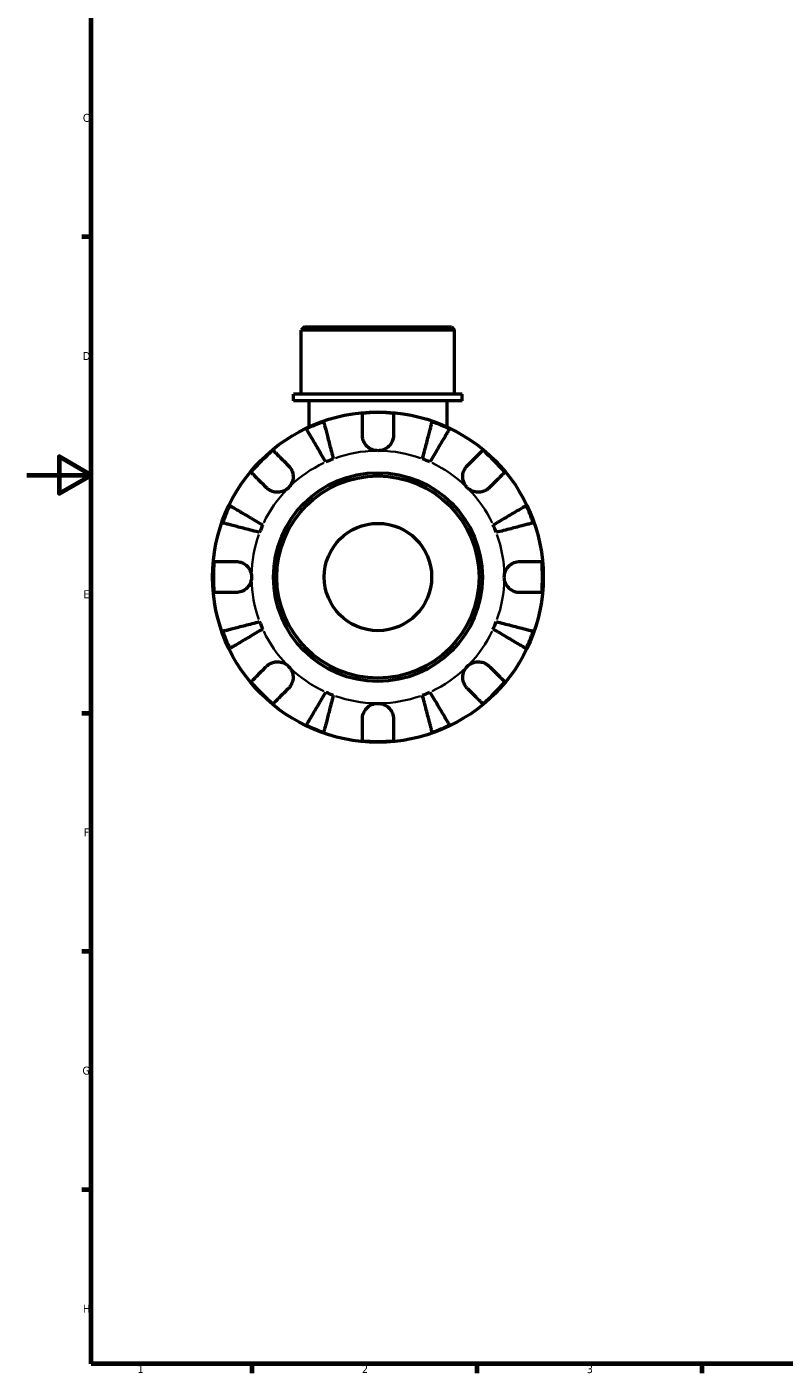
# Model space of a CAD drawing. Header units: millimetres. Extents: x 0 to 902, y 0 to 878.
# Tile 1 of 6: x 0 to 236, y 17 to 437. Entities that reach past the tile are written whole.
import ezdxf

# ---------------------------------------------------------------- set-up
doc = ezdxf.new("R2010")
doc.units = ezdxf.units.MM
for name, color, linetype, lineweight in [('Border (ISO)', 7, 'Continuous', 70), ('Visible (ISO)', 7, 'Continuous', 50), ('Visible Narrow (ISO)', 7, 'Continuous', 35)]:
    doc.layers.add(name, color=color, linetype=linetype, lineweight=lineweight)
doc.styles.add('Note Text (ISO)', font='tahoma.ttf')

# ---------------------------------------------------------------- blocks, each defined once
blk = doc.blocks.new('Borders Default Border')
at = {"layer": 'Border (ISO)'}
for p, q in [((20, 371.25), (17.1, 371.25)), ((20, 222.75), (17.1, 222.75)), ((20, 148.5), (17.1, 148.5)), ((20, 74.25), (17.1, 74.25)), ((70.08, 20), (70.08, 17.1)), ((140.17, 20), (140.17, 17.1)), ((210.25, 20), (210.25, 17.1))]:
    blk.add_line(p, q, dxfattribs=at)
at = {"layer": 'Border (ISO)', "flags": 128}
for points in [[(20, 20), (20, 574), (821, 574), (821, 20), (20, 20)], [(0, 297), (20, 297), (10, 302.77), (10, 291.23), (20, 297)]]:
    blk.add_lwpolyline(points, dxfattribs=at)
at = {"layer": 'Border (ISO)', "color": 232, "true_color": 0xca0064, "char_height": 2.5, "attachment_point": 7, "style": 'Note Text (ISO)'}
for s, insert in [('C', (17.43, 407.08)), ('D', (17.43, 332.88)), ('E', (17.64, 258.63)), ('F', (17.7, 184.38)), ('G', (17.31, 110.08)), ('H', (17.44, 35.88)), ('1', (34.48, 17.1)), ('2', (104.37, 17.1)), ('3', (174.43, 17.05))]:
    blk.add_mtext(s, dxfattribs=dict(at, insert=insert))

msp = doc.modelspace()

# ---------------------------------------------------------------- linework, layer by layer
at = {"layer": 'Visible (ISO)'}
for p, q in [((86.459, 343.241), (85.429, 342.211)), ((133.232, 342.211), (85.429, 342.211)), ((85.429, 322.241), (85.429, 342.211)), ((86.459, 343.241), (132.202, 343.241)), ((132.202, 343.241), (133.232, 342.211)), ((133.232, 322.241), (133.232, 342.211)), ((135.622, 322.241), (83.039, 322.241)), ((83.039, 320.141), (83.039, 322.241)), ((135.622, 320.141), (83.039, 320.141)), ((87.819, 320.141), (87.819, 312.034)), ((130.842, 320.141), (130.842, 312.034)), ((135.622, 320.141), (135.622, 322.241))]:
    msp.add_line(p, q, dxfattribs=at)
for radius in [51.5, 32.53, 31.5, 16.731]:
    msp.add_circle((109.331, 265.241), radius, dxfattribs=at)
for radius, start, end in [(51.255, 84.57027, 95.42973), (51.255, 109.23324, 115.76676), (51.255, 64.23324, 70.76676), (51.255, 129.57027, 140.42973), (51.255, 39.57027, 50.42973), (39.375, 110.66622, 114.33378), (39.375, 65.66622, 69.33378), (51.255, 154.23324, 160.76676), (51.255, 19.23324, 25.76676), (39.375, 155.66622, 159.33378), (39.375, 20.66622, 24.33378), (51.255, 174.57027, 185.42973), (51.255, 354.57027, 5.42973), (51.255, 199.23324, 205.76676), (39.375, 200.66622, 204.33378), (39.375, 335.66622, 339.33378), (51.255, 334.23324, 340.76676), (51.255, 219.57027, 230.42973), (51.255, 309.57027, 320.42973), (39.375, 245.66622, 249.33378), (39.375, 290.66622, 294.33378), (51.255, 244.23324, 250.76676), (51.255, 289.23324, 295.76676), (51.255, 264.57027, 275.42973)]:
    msp.add_arc((109.331, 265.241), radius, start, end, dxfattribs=at)
for points, knots in [([(104.481, 309.466), (104.481, 310.016), (104.481, 310.576), (104.481, 311.788), (104.481, 312.422), (104.481, 313.484), (104.481, 314.011), (104.481, 314.92), (104.481, 315.302), (104.481, 315.868), (104.481, 316.107), (104.481, 316.266)], [5.9143146, 5.9143146, 5.9143146, 5.9143146, 6.0897305, 6.0897305, 6.3151304, 6.3151304, 6.5397196, 6.5397196, 6.7643088, 6.7643088, 6.9824261, 6.9824261, 6.9824261, 6.9824261]), ([(114.181, 316.266), (114.181, 316.107), (114.181, 315.868), (114.181, 315.302), (114.181, 314.92), (114.181, 314.011), (114.181, 313.484), (114.181, 312.422), (114.181, 311.788), (114.181, 310.576), (114.181, 310.016), (114.181, 309.466)], [0.2300371, 0.2300371, 0.2300371, 0.2300371, 0.4481544, 0.4481544, 0.6727436, 0.6727436, 0.8973328, 0.8973328, 1.1227327, 1.1227327, 1.2981486, 1.2981486, 1.2981486, 1.2981486]), ([(93.106, 301.118), (92.724, 301.767), (92.306, 302.476), (91.488, 303.865), (91.088, 304.545), (90.382, 305.742), (90.012, 306.371), (89.321, 307.544), (89, 308.089), (88.461, 309.004), (88.194, 309.457), (87.733, 310.24), (87.539, 310.569), (87.252, 311.057), (87.131, 311.263), (87.05, 311.4)], [5.4054322, 5.4054322, 5.4054322, 5.4054322, 5.6314379, 5.6314379, 5.8574437, 5.8574437, 6.0826169, 6.0826169, 6.3077901, 6.3077901, 6.5323479, 6.5323479, 6.7569058, 6.7569058, 6.9752088, 6.9752088, 6.9752088, 6.9752088]), ([(92.447, 313.636), (92.486, 313.481), (92.546, 313.25), (92.688, 312.702), (92.784, 312.332), (93.011, 311.453), (93.143, 310.943), (93.409, 309.916), (93.567, 309.303), (93.908, 307.984), (94.091, 307.278), (94.439, 305.933), (94.636, 305.169), (95.04, 303.609), (95.246, 302.812), (95.434, 302.083)], [0.2300349, 0.2300349, 0.2300349, 0.2300349, 0.4483378, 0.4483378, 0.6728957, 0.6728957, 0.8974535, 0.8974535, 1.1226267, 1.1226267, 1.3478, 1.3478, 1.5738057, 1.5738057, 1.7998115, 1.7998115, 1.7998115, 1.7998115]), ([(123.227, 302.083), (123.416, 302.812), (123.622, 303.609), (124.025, 305.169), (124.223, 305.933), (124.571, 307.278), (124.753, 307.984), (125.094, 309.303), (125.253, 309.916), (125.519, 310.943), (125.65, 311.453), (125.878, 312.332), (125.973, 312.702), (126.115, 313.25), (126.175, 313.481), (126.215, 313.636)], [5.4054322, 5.4054322, 5.4054322, 5.4054322, 5.6314379, 5.6314379, 5.8574437, 5.8574437, 6.0826169, 6.0826169, 6.3077901, 6.3077901, 6.5323479, 6.5323479, 6.7569058, 6.7569058, 6.9752088, 6.9752088, 6.9752088, 6.9752088]), ([(131.612, 311.4), (131.531, 311.263), (131.409, 311.057), (131.122, 310.569), (130.928, 310.24), (130.467, 309.457), (130.2, 309.004), (129.662, 308.089), (129.341, 307.544), (128.649, 306.371), (128.279, 305.742), (127.574, 304.545), (127.173, 303.865), (126.355, 302.476), (125.938, 301.767), (125.555, 301.118)], [0.2300349, 0.2300349, 0.2300349, 0.2300349, 0.4483378, 0.4483378, 0.6728957, 0.6728957, 0.8974535, 0.8974535, 1.1226267, 1.1226267, 1.3478, 1.3478, 1.5738057, 1.5738057, 1.7998115, 1.7998115, 1.7998115, 1.7998115]), ([(109.331, 304.616), (109.004, 304.616), (108.678, 304.649), (107.789, 304.831), (107.247, 305.049), (106.235, 305.682), (105.785, 306.102), (105.152, 306.962), (104.937, 307.365), (104.628, 308.201), (104.535, 308.626), (104.487, 309.189), (104.481, 309.328), (104.481, 309.466)], [0, 0, 0, 0, 0.09797519, 0.09797519, 0.27234032, 0.27234032, 0.45782079, 0.45782079, 0.59888645, 0.59888645, 0.73860368, 0.73860368, 0.7849978, 0.7849978, 0.7849978, 0.7849978]), ([(114.181, 309.466), (114.181, 309.127), (114.145, 308.782), (113.981, 308.025), (113.836, 307.62), (113.404, 306.786), (113.103, 306.375), (112.297, 305.579), (111.774, 305.231), (110.607, 304.743), (109.972, 304.616), (109.331, 304.616)], [-0.77518695, -0.77518695, -0.77518695, -0.77518695, -0.66453204, -0.66453204, -0.53185988, -0.53185988, -0.37866191, -0.37866191, -0.19227293, -0.19227293, 0, 0, 0, 0]), ([(76.68, 304.751), (76.793, 304.638), (76.962, 304.469), (77.362, 304.069), (77.632, 303.799), (78.275, 303.156), (78.647, 302.784), (79.398, 302.032), (79.846, 301.585), (80.704, 300.727), (81.1, 300.331), (81.488, 299.943)], [0.2300371, 0.2300371, 0.2300371, 0.2300371, 0.4481544, 0.4481544, 0.6727436, 0.6727436, 0.8973328, 0.8973328, 1.1227327, 1.1227327, 1.2981486, 1.2981486, 1.2981486, 1.2981486]), ([(137.173, 299.943), (137.562, 300.331), (137.958, 300.727), (138.815, 301.585), (139.263, 302.032), (140.014, 302.784), (140.387, 303.156), (141.029, 303.799), (141.299, 304.069), (141.699, 304.469), (141.869, 304.638), (141.981, 304.751)], [5.9143146, 5.9143146, 5.9143146, 5.9143146, 6.0897305, 6.0897305, 6.3151304, 6.3151304, 6.5397196, 6.5397196, 6.7643088, 6.7643088, 6.9824261, 6.9824261, 6.9824261, 6.9824261]), ([(81.488, 299.943), (81.57, 299.861), (81.65, 299.775), (81.929, 299.452), (82.112, 299.196), (82.44, 298.621), (82.581, 298.302), (82.838, 297.481), (82.915, 296.973), (82.901, 295.845), (82.778, 295.238), (82.301, 294.076), (81.942, 293.537), (81.488, 293.084)], [-0.78090098, -0.78090098, -0.78090098, -0.78090098, -0.74249641, -0.74249641, -0.64168011, -0.64168011, -0.53308797, -0.53308797, -0.37727943, -0.37727943, -0.19250343, -0.19250343, 0, 0, 0, 0]), ([(137.173, 293.084), (136.905, 293.352), (136.669, 293.65), (136.258, 294.319), (136.09, 294.689), (135.813, 295.582), (135.741, 296.108), (135.767, 297.138), (135.857, 297.631), (136.131, 298.421), (136.275, 298.728), (136.613, 299.29), (136.803, 299.544), (137.065, 299.832), (137.118, 299.888), (137.173, 299.943)], [0, 0, 0, 0, 0.11375655, 0.11375655, 0.23538098, 0.23538098, 0.39430899, 0.39430899, 0.54630686, 0.54630686, 0.65204055, 0.65204055, 0.75381821, 0.75381821, 0.77933795, 0.77933795, 0.77933795, 0.77933795]), ([(74.629, 293.084), (74.241, 293.472), (73.845, 293.868), (72.987, 294.726), (72.54, 295.174), (71.788, 295.925), (71.416, 296.297), (70.773, 296.94), (70.503, 297.21), (70.103, 297.61), (69.934, 297.779), (69.821, 297.892)], [5.9143146, 5.9143146, 5.9143146, 5.9143146, 6.0897305, 6.0897305, 6.3151304, 6.3151304, 6.5397196, 6.5397196, 6.7643088, 6.7643088, 6.9824261, 6.9824261, 6.9824261, 6.9824261]), ([(148.84, 297.892), (148.728, 297.779), (148.558, 297.61), (148.158, 297.21), (147.888, 296.94), (147.245, 296.297), (146.873, 295.925), (146.122, 295.174), (145.674, 294.726), (144.816, 293.868), (144.421, 293.472), (144.032, 293.084)], [0.2300371, 0.2300371, 0.2300371, 0.2300371, 0.4481544, 0.4481544, 0.6727436, 0.6727436, 0.8973328, 0.8973328, 1.1227327, 1.1227327, 1.2981486, 1.2981486, 1.2981486, 1.2981486]), ([(81.488, 293.084), (81.22, 292.815), (80.922, 292.58), (80.253, 292.169), (79.883, 292.001), (78.99, 291.724), (78.464, 291.651), (77.434, 291.677), (76.941, 291.768), (76.151, 292.041), (75.844, 292.186), (75.282, 292.524), (75.028, 292.714), (74.74, 292.975), (74.684, 293.029), (74.629, 293.084)], [0, 0, 0, 0, 0.11375655, 0.11375655, 0.23538098, 0.23538098, 0.39430899, 0.39430899, 0.54630686, 0.54630686, 0.65204055, 0.65204055, 0.75381821, 0.75381821, 0.77933795, 0.77933795, 0.77933795, 0.77933795]), ([(144.032, 293.084), (143.95, 293.002), (143.864, 292.922), (143.542, 292.643), (143.286, 292.46), (142.71, 292.132), (142.391, 291.991), (141.571, 291.734), (141.062, 291.657), (139.934, 291.671), (139.327, 291.794), (138.166, 292.271), (137.627, 292.63), (137.173, 293.084)], [-0.78090098, -0.78090098, -0.78090098, -0.78090098, -0.74249641, -0.74249641, -0.64168011, -0.64168011, -0.53308797, -0.53308797, -0.37727943, -0.37727943, -0.19250343, -0.19250343, 0, 0, 0, 0]), ([(63.172, 287.522), (63.309, 287.441), (63.515, 287.32), (64.003, 287.033), (64.332, 286.839), (65.114, 286.378), (65.568, 286.111), (66.483, 285.572), (67.028, 285.251), (68.201, 284.56), (68.83, 284.19), (70.027, 283.484), (70.707, 283.084), (72.096, 282.266), (72.805, 281.848), (73.454, 281.466)], [0.2300349, 0.2300349, 0.2300349, 0.2300349, 0.4483378, 0.4483378, 0.6728957, 0.6728957, 0.8974535, 0.8974535, 1.1226267, 1.1226267, 1.3478, 1.3478, 1.5738057, 1.5738057, 1.7998115, 1.7998115, 1.7998115, 1.7998115]), ([(145.208, 281.466), (145.857, 281.848), (146.566, 282.266), (147.954, 283.084), (148.634, 283.484), (149.832, 284.19), (150.46, 284.56), (151.634, 285.251), (152.179, 285.572), (153.093, 286.111), (153.547, 286.378), (154.33, 286.839), (154.658, 287.033), (155.146, 287.32), (155.352, 287.441), (155.49, 287.522)], [5.4054322, 5.4054322, 5.4054322, 5.4054322, 5.6314379, 5.6314379, 5.8574437, 5.8574437, 6.0826169, 6.0826169, 6.3077901, 6.3077901, 6.5323479, 6.5323479, 6.7569058, 6.7569058, 6.9752088, 6.9752088, 6.9752088, 6.9752088]), ([(72.489, 279.138), (71.76, 279.326), (70.963, 279.532), (69.403, 279.936), (68.639, 280.133), (67.294, 280.481), (66.588, 280.664), (65.269, 281.005), (64.656, 281.163), (63.629, 281.429), (63.119, 281.561), (62.24, 281.788), (61.87, 281.884), (61.322, 282.026), (61.091, 282.086), (60.936, 282.125)], [5.4054322, 5.4054322, 5.4054322, 5.4054322, 5.6314379, 5.6314379, 5.8574437, 5.8574437, 6.0826169, 6.0826169, 6.3077901, 6.3077901, 6.5323479, 6.5323479, 6.7569058, 6.7569058, 6.9752088, 6.9752088, 6.9752088, 6.9752088]), ([(157.725, 282.125), (157.571, 282.086), (157.339, 282.026), (156.791, 281.884), (156.422, 281.788), (155.542, 281.561), (155.032, 281.429), (154.005, 281.163), (153.393, 281.005), (152.074, 280.664), (151.368, 280.481), (150.022, 280.133), (149.258, 279.936), (147.698, 279.532), (146.901, 279.326), (146.172, 279.138)], [0.2300349, 0.2300349, 0.2300349, 0.2300349, 0.4483378, 0.4483378, 0.6728957, 0.6728957, 0.8974535, 0.8974535, 1.1226267, 1.1226267, 1.3478, 1.3478, 1.5738057, 1.5738057, 1.7998115, 1.7998115, 1.7998115, 1.7998115]), ([(58.306, 270.091), (58.465, 270.091), (58.704, 270.091), (59.27, 270.091), (59.652, 270.091), (60.561, 270.091), (61.088, 270.091), (62.15, 270.091), (62.784, 270.091), (63.996, 270.091), (64.556, 270.091), (65.106, 270.091)], [0.2300371, 0.2300371, 0.2300371, 0.2300371, 0.4481544, 0.4481544, 0.6727436, 0.6727436, 0.8973328, 0.8973328, 1.1227327, 1.1227327, 1.2981486, 1.2981486, 1.2981486, 1.2981486]), ([(65.106, 270.091), (65.258, 270.091), (65.411, 270.084), (65.844, 270.043), (66.124, 269.992), (66.717, 269.827), (67.027, 269.707), (67.787, 269.316), (68.212, 269.004), (69.006, 268.188), (69.346, 267.673), (69.829, 266.517), (69.956, 265.882), (69.956, 265.241)], [-0.77507703, -0.77507703, -0.77507703, -0.77507703, -0.72560399, -0.72560399, -0.63594265, -0.63594265, -0.53365641, -0.53365641, -0.3753162, -0.3753162, -0.19216783, -0.19216783, 0, 0, 0, 0]), ([(148.706, 265.241), (148.706, 265.677), (148.764, 266.11), (149.007, 266.992), (149.202, 267.432), (149.791, 268.361), (150.219, 268.814), (151.056, 269.418), (151.42, 269.615), (152.08, 269.871), (152.365, 269.952), (152.946, 270.062), (153.239, 270.09), (153.537, 270.091), (153.546, 270.091), (153.556, 270.091)], [-3.37535926, -3.37535926, -3.37535926, -3.37535926, -3.24472064, -3.24472064, -3.10081281, -3.10081281, -2.91318515, -2.91318515, -2.78540812, -2.78540812, -2.69094331, -2.69094331, -2.59427293, -2.59427293, -2.59108226, -2.59108226, -2.59108226, -2.59108226]), ([(153.556, 270.091), (154.106, 270.091), (154.665, 270.091), (155.878, 270.091), (156.511, 270.091), (157.573, 270.091), (158.1, 270.091), (159.009, 270.091), (159.391, 270.091), (159.957, 270.091), (160.197, 270.091), (160.356, 270.091)], [5.9143146, 5.9143146, 5.9143146, 5.9143146, 6.0897305, 6.0897305, 6.3151304, 6.3151304, 6.5397196, 6.5397196, 6.7643088, 6.7643088, 6.9824261, 6.9824261, 6.9824261, 6.9824261]), ([(69.956, 265.241), (69.956, 264.806), (69.897, 264.372), (69.654, 263.49), (69.459, 263.051), (68.871, 262.121), (68.442, 261.668), (67.605, 261.064), (67.241, 260.868), (66.582, 260.612), (66.296, 260.531), (65.716, 260.421), (65.423, 260.393), (65.125, 260.391), (65.115, 260.391), (65.106, 260.391)], [-3.37535926, -3.37535926, -3.37535926, -3.37535926, -3.24472064, -3.24472064, -3.10081281, -3.10081281, -2.91318515, -2.91318515, -2.78540812, -2.78540812, -2.69094331, -2.69094331, -2.59427293, -2.59427293, -2.59108226, -2.59108226, -2.59108226, -2.59108226]), ([(153.556, 260.391), (153.404, 260.391), (153.25, 260.398), (152.817, 260.44), (152.538, 260.491), (151.944, 260.655), (151.634, 260.775), (150.874, 261.167), (150.45, 261.479), (149.655, 262.295), (149.315, 262.809), (148.833, 263.966), (148.706, 264.601), (148.706, 265.241)], [-0.77507703, -0.77507703, -0.77507703, -0.77507703, -0.72560399, -0.72560399, -0.63594265, -0.63594265, -0.53365641, -0.53365641, -0.3753162, -0.3753162, -0.19216783, -0.19216783, 0, 0, 0, 0]), ([(65.106, 260.391), (64.556, 260.391), (63.996, 260.391), (62.784, 260.391), (62.15, 260.391), (61.088, 260.391), (60.561, 260.391), (59.652, 260.391), (59.27, 260.391), (58.704, 260.391), (58.465, 260.391), (58.306, 260.391)], [5.9143146, 5.9143146, 5.9143146, 5.9143146, 6.0897305, 6.0897305, 6.3151304, 6.3151304, 6.5397196, 6.5397196, 6.7643088, 6.7643088, 6.9824261, 6.9824261, 6.9824261, 6.9824261]), ([(160.356, 260.391), (160.197, 260.391), (159.957, 260.391), (159.391, 260.391), (159.009, 260.391), (158.1, 260.391), (157.573, 260.391), (156.511, 260.391), (155.878, 260.391), (154.665, 260.391), (154.106, 260.391), (153.556, 260.391)], [0.2300371, 0.2300371, 0.2300371, 0.2300371, 0.4481544, 0.4481544, 0.6727436, 0.6727436, 0.8973328, 0.8973328, 1.1227327, 1.1227327, 1.2981486, 1.2981486, 1.2981486, 1.2981486]), ([(60.936, 248.357), (61.091, 248.397), (61.322, 248.457), (61.87, 248.599), (62.24, 248.694), (63.119, 248.922), (63.629, 249.053), (64.656, 249.319), (65.269, 249.478), (66.588, 249.819), (67.294, 250.001), (68.639, 250.349), (69.403, 250.547), (70.963, 250.95), (71.76, 251.156), (72.489, 251.345)], [0.2300349, 0.2300349, 0.2300349, 0.2300349, 0.4483378, 0.4483378, 0.6728957, 0.6728957, 0.8974535, 0.8974535, 1.1226267, 1.1226267, 1.3478, 1.3478, 1.5738057, 1.5738057, 1.7998115, 1.7998115, 1.7998115, 1.7998115]), ([(73.454, 249.017), (72.805, 248.634), (72.096, 248.217), (70.707, 247.399), (70.027, 246.998), (68.83, 246.293), (68.201, 245.923), (67.028, 245.231), (66.483, 244.91), (65.568, 244.372), (65.114, 244.105), (64.332, 243.644), (64.003, 243.45), (63.515, 243.163), (63.309, 243.041), (63.172, 242.96)], [5.4054322, 5.4054322, 5.4054322, 5.4054322, 5.6314379, 5.6314379, 5.8574437, 5.8574437, 6.0826169, 6.0826169, 6.3077901, 6.3077901, 6.5323479, 6.5323479, 6.7569058, 6.7569058, 6.9752088, 6.9752088, 6.9752088, 6.9752088]), ([(155.49, 242.96), (155.352, 243.041), (155.146, 243.163), (154.658, 243.45), (154.33, 243.644), (153.547, 244.105), (153.093, 244.372), (152.179, 244.91), (151.634, 245.231), (150.46, 245.923), (149.832, 246.293), (148.634, 246.998), (147.954, 247.399), (146.566, 248.217), (145.857, 248.634), (145.208, 249.017)], [0.2300349, 0.2300349, 0.2300349, 0.2300349, 0.4483378, 0.4483378, 0.6728957, 0.6728957, 0.8974535, 0.8974535, 1.1226267, 1.1226267, 1.3478, 1.3478, 1.5738057, 1.5738057, 1.7998115, 1.7998115, 1.7998115, 1.7998115]), ([(146.172, 251.345), (146.901, 251.156), (147.698, 250.95), (149.258, 250.547), (150.022, 250.349), (151.368, 250.001), (152.074, 249.819), (153.393, 249.478), (154.005, 249.319), (155.032, 249.053), (155.542, 248.922), (156.422, 248.694), (156.791, 248.599), (157.339, 248.457), (157.571, 248.397), (157.725, 248.357)], [5.4054322, 5.4054322, 5.4054322, 5.4054322, 5.6314379, 5.6314379, 5.8574437, 5.8574437, 6.0826169, 6.0826169, 6.3077901, 6.3077901, 6.5323479, 6.5323479, 6.7569058, 6.7569058, 6.9752088, 6.9752088, 6.9752088, 6.9752088]), ([(69.821, 232.591), (69.934, 232.703), (70.103, 232.873), (70.503, 233.273), (70.773, 233.543), (71.416, 234.185), (71.788, 234.558), (72.54, 235.309), (72.987, 235.757), (73.845, 236.614), (74.241, 237.01), (74.629, 237.399)], [0.2300371, 0.2300371, 0.2300371, 0.2300371, 0.4481544, 0.4481544, 0.6727436, 0.6727436, 0.8973328, 0.8973328, 1.1227327, 1.1227327, 1.2981486, 1.2981486, 1.2981486, 1.2981486]), ([(74.629, 237.399), (74.711, 237.481), (74.797, 237.561), (75.12, 237.84), (75.376, 238.022), (75.951, 238.351), (76.27, 238.492), (77.091, 238.749), (77.599, 238.825), (78.727, 238.812), (79.334, 238.689), (80.496, 238.212), (81.035, 237.853), (81.488, 237.399)], [-0.78090098, -0.78090098, -0.78090098, -0.78090098, -0.74249641, -0.74249641, -0.64168011, -0.64168011, -0.53308797, -0.53308797, -0.37727943, -0.37727943, -0.19250343, -0.19250343, 0, 0, 0, 0]), ([(81.488, 237.399), (81.757, 237.131), (81.992, 236.832), (82.403, 236.164), (82.571, 235.793), (82.848, 234.901), (82.921, 234.374), (82.895, 233.344), (82.804, 232.852), (82.531, 232.061), (82.386, 231.754), (82.048, 231.192), (81.858, 230.939), (81.597, 230.651), (81.543, 230.595), (81.488, 230.54)], [0, 0, 0, 0, 0.11375655, 0.11375655, 0.23538098, 0.23538098, 0.39430899, 0.39430899, 0.54630686, 0.54630686, 0.65204055, 0.65204055, 0.75381821, 0.75381821, 0.77933795, 0.77933795, 0.77933795, 0.77933795]), ([(137.173, 230.54), (137.091, 230.622), (137.011, 230.708), (136.732, 231.03), (136.55, 231.286), (136.221, 231.862), (136.08, 232.181), (135.823, 233.001), (135.747, 233.51), (135.76, 234.638), (135.883, 235.245), (136.36, 236.406), (136.719, 236.945), (137.173, 237.399)], [-0.78090098, -0.78090098, -0.78090098, -0.78090098, -0.74249641, -0.74249641, -0.64168011, -0.64168011, -0.53308797, -0.53308797, -0.37727943, -0.37727943, -0.19250343, -0.19250343, 0, 0, 0, 0]), ([(137.173, 237.399), (137.441, 237.667), (137.74, 237.903), (138.408, 238.314), (138.779, 238.482), (139.671, 238.759), (140.198, 238.831), (141.228, 238.805), (141.72, 238.715), (142.511, 238.441), (142.818, 238.297), (143.38, 237.959), (143.633, 237.769), (143.921, 237.507), (143.977, 237.454), (144.032, 237.399)], [0, 0, 0, 0, 0.11375655, 0.11375655, 0.23538098, 0.23538098, 0.39430899, 0.39430899, 0.54630686, 0.54630686, 0.65204055, 0.65204055, 0.75381821, 0.75381821, 0.77933795, 0.77933795, 0.77933795, 0.77933795]), ([(144.032, 237.399), (144.421, 237.01), (144.816, 236.614), (145.674, 235.757), (146.122, 235.309), (146.873, 234.558), (147.245, 234.185), (147.888, 233.543), (148.158, 233.273), (148.558, 232.873), (148.728, 232.703), (148.84, 232.591)], [5.9143146, 5.9143146, 5.9143146, 5.9143146, 6.0897305, 6.0897305, 6.3151304, 6.3151304, 6.5397196, 6.5397196, 6.7643088, 6.7643088, 6.9824261, 6.9824261, 6.9824261, 6.9824261]), ([(81.488, 230.54), (81.1, 230.151), (80.704, 229.756), (79.846, 228.898), (79.398, 228.45), (78.647, 227.699), (78.275, 227.327), (77.632, 226.684), (77.362, 226.414), (76.962, 226.014), (76.793, 225.844), (76.68, 225.732)], [5.9143146, 5.9143146, 5.9143146, 5.9143146, 6.0897305, 6.0897305, 6.3151304, 6.3151304, 6.5397196, 6.5397196, 6.7643088, 6.7643088, 6.9824261, 6.9824261, 6.9824261, 6.9824261]), ([(87.05, 219.082), (87.131, 219.22), (87.252, 219.426), (87.539, 219.914), (87.733, 220.242), (88.194, 221.025), (88.461, 221.479), (89, 222.393), (89.321, 222.938), (90.012, 224.112), (90.382, 224.74), (91.088, 225.938), (91.488, 226.618), (92.306, 228.006), (92.724, 228.715), (93.106, 229.364)], [0.2300349, 0.2300349, 0.2300349, 0.2300349, 0.4483378, 0.4483378, 0.6728957, 0.6728957, 0.8974535, 0.8974535, 1.1226267, 1.1226267, 1.3478, 1.3478, 1.5738057, 1.5738057, 1.7998115, 1.7998115, 1.7998115, 1.7998115]), ([(95.434, 228.4), (95.246, 227.671), (95.04, 226.874), (94.636, 225.314), (94.439, 224.55), (94.091, 223.204), (93.908, 222.498), (93.567, 221.179), (93.409, 220.567), (93.143, 219.54), (93.011, 219.03), (92.784, 218.15), (92.688, 217.781), (92.546, 217.233), (92.486, 217.001), (92.447, 216.847)], [5.4054322, 5.4054322, 5.4054322, 5.4054322, 5.6314379, 5.6314379, 5.8574437, 5.8574437, 6.0826169, 6.0826169, 6.3077901, 6.3077901, 6.5323479, 6.5323479, 6.7569058, 6.7569058, 6.9752088, 6.9752088, 6.9752088, 6.9752088]), ([(126.215, 216.847), (126.175, 217.001), (126.115, 217.233), (125.973, 217.781), (125.878, 218.15), (125.65, 219.03), (125.519, 219.54), (125.253, 220.567), (125.094, 221.179), (124.753, 222.498), (124.571, 223.204), (124.223, 224.55), (124.025, 225.314), (123.622, 226.874), (123.416, 227.671), (123.227, 228.4)], [0.2300349, 0.2300349, 0.2300349, 0.2300349, 0.4483378, 0.4483378, 0.6728957, 0.6728957, 0.8974535, 0.8974535, 1.1226267, 1.1226267, 1.3478, 1.3478, 1.5738057, 1.5738057, 1.7998115, 1.7998115, 1.7998115, 1.7998115]), ([(125.555, 229.364), (125.938, 228.715), (126.355, 228.006), (127.173, 226.618), (127.574, 225.938), (128.279, 224.74), (128.649, 224.112), (129.341, 222.938), (129.662, 222.393), (130.2, 221.479), (130.467, 221.025), (130.928, 220.242), (131.122, 219.914), (131.409, 219.426), (131.531, 219.22), (131.612, 219.082)], [5.4054322, 5.4054322, 5.4054322, 5.4054322, 5.6314379, 5.6314379, 5.8574437, 5.8574437, 6.0826169, 6.0826169, 6.3077901, 6.3077901, 6.5323479, 6.5323479, 6.7569058, 6.7569058, 6.9752088, 6.9752088, 6.9752088, 6.9752088]), ([(141.981, 225.732), (141.869, 225.844), (141.699, 226.014), (141.299, 226.414), (141.029, 226.684), (140.387, 227.327), (140.014, 227.699), (139.263, 228.45), (138.815, 228.898), (137.958, 229.756), (137.562, 230.151), (137.173, 230.54)], [0.2300371, 0.2300371, 0.2300371, 0.2300371, 0.4481544, 0.4481544, 0.6727436, 0.6727436, 0.8973328, 0.8973328, 1.1227327, 1.1227327, 1.2981486, 1.2981486, 1.2981486, 1.2981486]), ([(104.481, 221.016), (104.481, 221.168), (104.488, 221.322), (104.529, 221.755), (104.58, 222.034), (104.745, 222.628), (104.865, 222.938), (105.256, 223.698), (105.568, 224.122), (106.384, 224.917), (106.899, 225.257), (108.055, 225.739), (108.69, 225.866), (109.331, 225.866)], [-0.77507703, -0.77507703, -0.77507703, -0.77507703, -0.72560399, -0.72560399, -0.63594265, -0.63594265, -0.53365641, -0.53365641, -0.3753162, -0.3753162, -0.19216783, -0.19216783, 0, 0, 0, 0]), ([(109.331, 225.866), (109.766, 225.866), (110.2, 225.808), (111.082, 225.565), (111.521, 225.37), (112.451, 224.781), (112.904, 224.353), (113.508, 223.516), (113.704, 223.152), (113.96, 222.492), (114.041, 222.207), (114.151, 221.626), (114.179, 221.333), (114.181, 221.035), (114.181, 221.026), (114.181, 221.016)], [-3.37535926, -3.37535926, -3.37535926, -3.37535926, -3.24472064, -3.24472064, -3.10081281, -3.10081281, -2.91318515, -2.91318515, -2.78540812, -2.78540812, -2.69094331, -2.69094331, -2.59427293, -2.59427293, -2.59108226, -2.59108226, -2.59108226, -2.59108226]), ([(104.481, 214.216), (104.481, 214.375), (104.481, 214.615), (104.481, 215.181), (104.481, 215.563), (104.481, 216.472), (104.481, 216.999), (104.481, 218.061), (104.481, 218.694), (104.481, 219.907), (104.481, 220.466), (104.481, 221.016)], [0.2300371, 0.2300371, 0.2300371, 0.2300371, 0.4481544, 0.4481544, 0.6727436, 0.6727436, 0.8973328, 0.8973328, 1.1227327, 1.1227327, 1.2981486, 1.2981486, 1.2981486, 1.2981486]), ([(114.181, 221.016), (114.181, 220.466), (114.181, 219.907), (114.181, 218.694), (114.181, 218.061), (114.181, 216.999), (114.181, 216.472), (114.181, 215.563), (114.181, 215.181), (114.181, 214.615), (114.181, 214.375), (114.181, 214.216)], [5.9143146, 5.9143146, 5.9143146, 5.9143146, 6.0897305, 6.0897305, 6.3151304, 6.3151304, 6.5397196, 6.5397196, 6.7643088, 6.7643088, 6.9824261, 6.9824261, 6.9824261, 6.9824261])]:
    msp.add_open_spline(points, degree=3, knots=knots, dxfattribs=at)
at = {"layer": 'Visible Narrow (ISO)'}
for start, end in [(91.03331, 109.63291), (70.36709, 88.96669), (115.36709, 133.96669), (46.03331, 64.63291), (136.03331, 154.63291), (25.36709, 43.96669), (160.36709, 178.96669), (1.03331, 19.63291), (181.03331, 199.63291), (340.36709, 358.96669), (205.36709, 223.96669), (316.03331, 334.63291), (226.03331, 244.63291), (295.36709, 313.96669), (250.36709, 268.96669), (271.03331, 289.63291)]:
    msp.add_arc((109.331, 265.241), 39.375, start, end, dxfattribs=at)

# ---------------------------------------------------------------- block references
msp.add_blockref('Borders Default Border', (0, 0))

doc.saveas('drawing.dxf')
